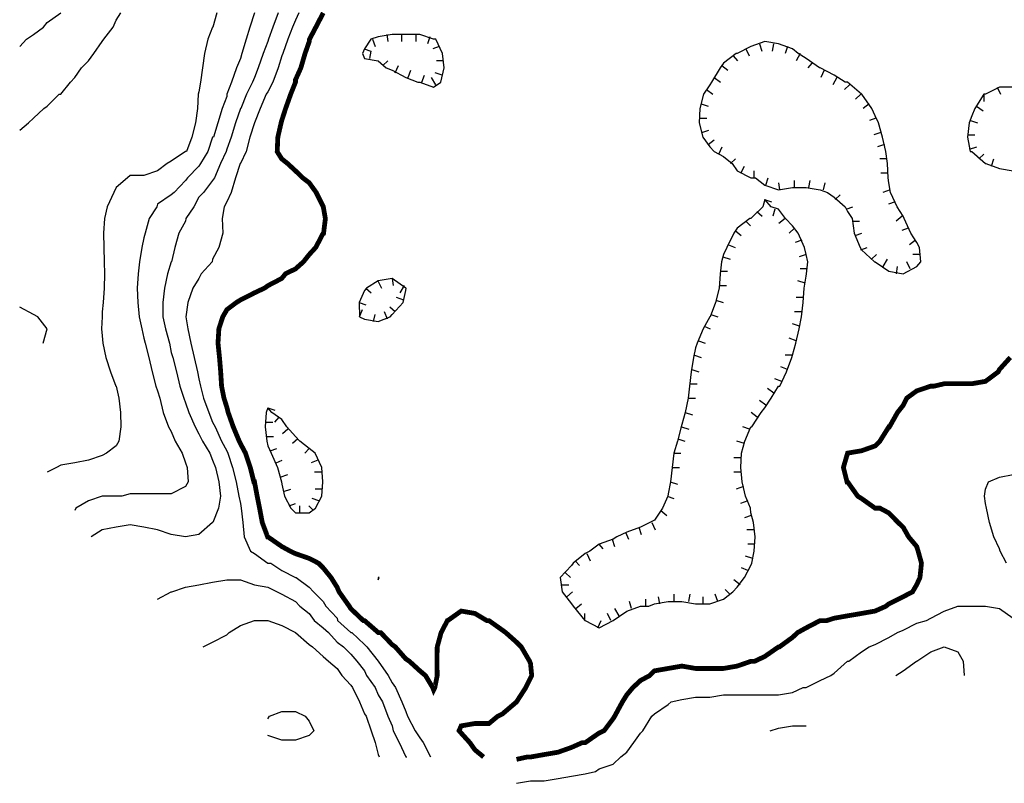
# Model space of a CAD drawing. Extents: x 628896 to 629881, y 4519193 to 4520125.
# Tile 1 of 13: x 628897 to 629103, y 4519228 to 4519388. Entities that reach past the tile are written whole.
import ezdxf

# ---------------------------------------------------------------- set-up
doc = ezdxf.new("R2010")
doc.units = 0

msp = doc.modelspace()

# ---------------------------------------------------------------- linework, layer by layer
at = {"layer": 'GSLAYER', "linetype": 'CONTINUOUS', "const_width": 1, "flags": 128}
for points in [[(628960.375, 4519389), (628958.8125, 4519386), (628957.5, 4519383.5), (628957.4375, 4519383), (628956.5625, 4519380.5), (628955.6875, 4519377.5), (628954.5625, 4519375), (628954.5625, 4519374.5), (628953.5625, 4519372), (628952.5, 4519369), (628951.6875, 4519366.5), (628951.5625, 4519366), (628950.875, 4519363), (628950.75, 4519360), (628951.6875, 4519358.5), (628952.9375, 4519357.5), (628954.5625, 4519356), (628956.125, 4519354.5), (628957.4375, 4519353.5), (628958.875, 4519351.5), (628960.375, 4519348.5), (628960.8125, 4519346), (628960.4375, 4519343), (628960.375, 4519343), (628958.8125, 4519340), (628957.4375, 4519338.5), (628956.25, 4519337), (628954.5625, 4519335.5), (628952.5, 4519334.5), (628951.6875, 4519333.5), (628948.8125, 4519332), (628948.125, 4519331.5), (628946, 4519330.5), (628943.0625, 4519329), (628942.25, 4519328.5), (628940.25, 4519327), (628939.375, 4519325.5), (628938.5625, 4519323), (628938.375, 4519320), (628938.6875, 4519317), (628938.9375, 4519314), (628939.125, 4519311), (628939.625, 4519308.5), (628940.25, 4519306.5), (628940.5, 4519305.5), (628941.5625, 4519302.5), (628942.8125, 4519299.5), (628943.0625, 4519299), (628944.125, 4519297), (628945.125, 4519294), (628945.875, 4519291), (628946, 4519291), (628946.5625, 4519288), (628947.0625, 4519285.5), (628947.625, 4519282.5), (628948.75, 4519279.5), (628948.8125, 4519279.5), (628951.6875, 4519277.5), (628953.5, 4519276.5), (628954.5625, 4519276), (628957.4375, 4519275), (628959.375, 4519274), (628960.375, 4519273), (628962, 4519271), (628963.25, 4519269), (628963.6875, 4519268), (628965.8125, 4519265), (628966.125, 4519264.5), (628968.75, 4519262), (628969, 4519262), (628971.875, 4519259.5), (628972.375, 4519259.5), (628974.75, 4519257), (628975.4375, 4519256.5), (628977.625, 4519254), (628978.375, 4519253.5), (628980.5625, 4519251.5), (628981.75, 4519250.5), (628983.25, 4519248), (628983.4375, 4519247.5), (628983.6875, 4519248), (628984.1875, 4519250.5), (628984.125, 4519253.5), (628984.1875, 4519256.5), (628985, 4519259.5), (628986.3125, 4519262), (628986.375, 4519262), (628989.1875, 4519264), (628992.0625, 4519263.5), (628994.5625, 4519262), (628995, 4519262), (628997.8125, 4519260), (628998.5, 4519259.5), (629000.75, 4519257.5), (629001.75, 4519256.5), (629003.5, 4519253.5), (629003.6875, 4519253), (629003.9375, 4519250.5), (629003.6875, 4519250), (629002.6875, 4519248), (629000.75, 4519245), (629000.75, 4519245), (628997.8125, 4519242.5), (628996.8125, 4519242), (628995, 4519240.5), (628992.0625, 4519240.5), (628989.1875, 4519240), (628988.75, 4519239), (628989.1875, 4519238.5), (628991, 4519236.5), (628992.0625, 4519235), (628993.875, 4519233.5)], [(629000.75, 4519233), (629003, 4519233.5), (629003.6875, 4519233.5), (629006.5, 4519234), (629009.4375, 4519234.5), (629012.25, 4519235.5), (629014.5, 4519236.5), (629015.125, 4519236.5), (629018, 4519238.5), (629019.0625, 4519239), (629020.9375, 4519241.5), (629021.25, 4519242), (629022.875, 4519245), (629023.8125, 4519246.5), (629025.0625, 4519248), (629026.6875, 4519249.5), (629028.5625, 4519250.5), (629029.5625, 4519251.5), (629032.4375, 4519252), (629035.3125, 4519252.5), (629038.1875, 4519252), (629041.125, 4519252), (629044, 4519252), (629046.875, 4519252.5), (629049.75, 4519253.5), (629050.5, 4519253.5), (629052.625, 4519254.5), (629055.5, 4519256.5), (629055.6875, 4519256.5), (629058.4375, 4519258.5), (629059.5, 4519259.5), (629061.3125, 4519260.5), (629064.1875, 4519262), (629065.5625, 4519262), (629067.125, 4519262.5), (629069.9375, 4519263), (629072.875, 4519263.5), (629075.6875, 4519264), (629077.9375, 4519265), (629078.5625, 4519265.5), (629081.5625, 4519267), (629083.5, 4519268), (629084.375, 4519269.5), (629085.0625, 4519271), (629085.375, 4519274), (629084.6875, 4519276.5), (629084.375, 4519277.5), (629082.6875, 4519279.5), (629081.5625, 4519281.5), (629080.5, 4519282.5), (629078.5625, 4519284.5), (629076.6875, 4519285.5), (629075.6875, 4519285.5), (629072.875, 4519287.5), (629072.0625, 4519288), (629069.9375, 4519291), (629069.8125, 4519291), (629069.0625, 4519294), (629069.9375, 4519297), (629072.875, 4519297.5), (629075.6875, 4519298.5), (629076.6875, 4519299.5), (629078.5625, 4519302.5), (629078.6875, 4519302.5), (629080.375, 4519305.5), (629081.5625, 4519307), (629082.3125, 4519308.5), (629084.375, 4519310), (629087.3125, 4519311), (629088, 4519311), (629090.125, 4519311.5), (629093, 4519311.5), (629095.875, 4519311.5), (629098.75, 4519312), (629101.4375, 4519314), (629101.6875, 4519314.5), (629103.9375, 4519317)]]:
    msp.add_lwpolyline(points, dxfattribs=at)
at = {"layer": 'GSLAYER', "linetype": 'CONTINUOUS', "flags": 128}
for points in [[(628896.9375, 4519382), (628898.375, 4519383.5), (628899.8125, 4519384.5), (628901.9375, 4519386), (628902.6875, 4519387), (628905.5, 4519389)], [(628896.9375, 4519364.5), (628898.75, 4519366), (628899.8125, 4519367), (628902, 4519369), (628902.6875, 4519369.5), (628905.1875, 4519372), (628905.5625, 4519372), (628907.5625, 4519374.5), (628908.4375, 4519375.5), (628909.875, 4519377.5), (628911.3125, 4519379), (628912.4375, 4519380.5), (628914.1875, 4519383), (628914.5, 4519383.5), (628916.4375, 4519386), (628917.125, 4519387.5), (628918.0625, 4519389)], [(628938.125, 4519389), (628937.3125, 4519386), (628937.25, 4519386), (628936.25, 4519383.5), (628935.5625, 4519380.5), (628935.125, 4519377.5), (628934.6875, 4519374.5), (628934.375, 4519372.5), (628934.25, 4519372), (628934.0625, 4519369), (628933.6875, 4519366), (628932.9375, 4519363), (628931.8125, 4519360), (628931.5625, 4519360), (628928.625, 4519358), (628927.75, 4519357.5), (628925.75, 4519356), (628922.875, 4519355), (628920, 4519355), (628919.4375, 4519354.5), (628917.125, 4519352.5), (628916.625, 4519351.5), (628915.1875, 4519348.5), (628914.625, 4519346), (628914.4375, 4519343), (628914.5, 4519340), (628914.5625, 4519337), (628914.625, 4519334.5), (628914.5625, 4519331.5), (628914.375, 4519328.5), (628914.1875, 4519326.5), (628914.1875, 4519325.5), (628914.0625, 4519323), (628914.1875, 4519321.5), (628914.3125, 4519320), (628914.9375, 4519317), (628915.9375, 4519314), (628917, 4519311), (628917.125, 4519311), (628917.625, 4519308.5), (628918, 4519305.5), (628918.0625, 4519302.5), (628917.6875, 4519299.5), (628917.125, 4519298.5), (628915.0625, 4519297), (628914.1875, 4519296.5), (628911.3125, 4519295.5), (628908.4375, 4519295), (628905.5625, 4519294.5), (628904.625, 4519294), (628902.6875, 4519293)], [(628946, 4519389), (628945, 4519386), (628944.25, 4519383.5), (628943.375, 4519380.5), (628943.0625, 4519379.5), (628942.25, 4519377.5), (628941.1875, 4519374.5), (628940.25, 4519372), (628940.25, 4519371.5), (628939.25, 4519369), (628938.375, 4519366), (628937.4375, 4519363), (628937.25, 4519363), (628936.25, 4519360), (628934.6875, 4519357.5), (628934.375, 4519357), (628932, 4519354.5), (628931.5625, 4519354), (628929.1875, 4519351.5), (628928.625, 4519351), (628925.75, 4519349), (628925.625, 4519348.5), (628924, 4519346), (628923.125, 4519343), (628922.875, 4519342), (628922.4375, 4519340), (628922, 4519337), (628921.6875, 4519334.5), (628921.5, 4519331.5), (628921.625, 4519328.5), (628921.875, 4519325.5), (628922.4375, 4519323), (628922.875, 4519321), (628923.1875, 4519320), (628923.9375, 4519317), (628924.625, 4519314), (628925.375, 4519311), (628925.75, 4519310), (628926.1875, 4519308.5), (628926.9375, 4519305.5), (628928, 4519302.5), (628928.625, 4519301.5), (628929.4375, 4519299.5), (628930.875, 4519297), (628931.5625, 4519295), (628931.9375, 4519294), (628932.125, 4519291), (628931.5625, 4519290), (628928.625, 4519288.5), (628925.75, 4519288.5), (628922.875, 4519288.5), (628920, 4519288.5), (628918.3125, 4519288), (628917.125, 4519288), (628914.1875, 4519288), (628911.3125, 4519287), (628908.6875, 4519285.5), (628908.4375, 4519285)], [(628950.9375, 4519389), (628949.8125, 4519386), (628948.9375, 4519383.5), (628948.8125, 4519383), (628947.8125, 4519380.5), (628946.75, 4519377.5), (628946, 4519375.5), (628945.5625, 4519374.5), (628944.3125, 4519372), (628943.125, 4519369), (628943.0625, 4519369), (628942, 4519366), (628941.125, 4519363), (628940.25, 4519360.5), (628940.0625, 4519360), (628938.875, 4519357.5), (628937.625, 4519354.5), (628937.25, 4519354), (628935.3125, 4519351.5), (628934.375, 4519350.5), (628933.3125, 4519348.5), (628931.6875, 4519346), (628931.5625, 4519345.5), (628930.1875, 4519343), (628929.375, 4519340), (628928.6875, 4519337), (628928.625, 4519337), (628927.8125, 4519334.5), (628927.1875, 4519331.5), (628926.875, 4519328.5), (628926.875, 4519325.5), (628927.4375, 4519323), (628928.25, 4519320), (628928.625, 4519318), (628928.9375, 4519317), (628929.6875, 4519314), (628930.375, 4519311), (628931.25, 4519308.5), (628931.5625, 4519307.5), (628932.3125, 4519305.5), (628933.625, 4519302.5), (628934.375, 4519301), (628935.125, 4519299.5), (628936.6875, 4519297), (628937.25, 4519295.5), (628937.875, 4519294), (628938.5625, 4519291), (628938.875, 4519288), (628938.5, 4519285.5), (628937.3125, 4519282.5), (628937.25, 4519282.5), (628934.375, 4519280), (628931.5625, 4519279.5), (628928.625, 4519280), (628925.75, 4519281), (628922.875, 4519281.5), (628920, 4519282), (628917.125, 4519281.5), (628914.1875, 4519281), (628911.875, 4519279.5)], [(628955.25, 4519389), (628954.5625, 4519387.5), (628953.9375, 4519386), (628952.9375, 4519383.5), (628951.9375, 4519380.5), (628951.6875, 4519380), (628950.9375, 4519377.5), (628949.8125, 4519374.5), (628948.8125, 4519372.5), (628948.4375, 4519372), (628947.1875, 4519369), (628946, 4519366), (628945, 4519363), (628944.25, 4519360), (628943.0625, 4519357.5), (628943, 4519357.5), (628942, 4519354.5), (628941.125, 4519351.5), (628940.25, 4519349.5), (628939.6875, 4519348.5), (628939.25, 4519346), (628939.375, 4519343), (628938.5625, 4519340), (628937.25, 4519337.5), (628937.1875, 4519337), (628934.875, 4519334.5), (628934.375, 4519333.5), (628933.125, 4519331.5), (628932.0625, 4519328.5), (628931.6875, 4519325.5), (628932.0625, 4519323), (628932.6875, 4519320), (628933.375, 4519317), (628934.125, 4519314), (628934.375, 4519312.5), (628934.6875, 4519311), (628935.3125, 4519308.5), (628936.4375, 4519305.5), (628937.25, 4519303.5), (628937.8125, 4519302.5), (628939.125, 4519299.5), (628940.25, 4519297.5), (628940.4375, 4519297), (628941.4375, 4519294), (628942.1875, 4519291), (628942.75, 4519288), (628943.0625, 4519286.5), (628943.25, 4519285.5), (628943.5625, 4519282.5), (628943.875, 4519279.5), (628945.1875, 4519276.5), (628946, 4519276), (628948.8125, 4519274), (628949.4375, 4519274), (628951.6875, 4519272.5), (628954.5625, 4519271), (628954.6875, 4519271), (628957.4375, 4519269), (628958.3125, 4519268), (628960.375, 4519266), (628960.9375, 4519265), (628963.25, 4519262.5), (628963.375, 4519262), (628966.125, 4519259.5), (628966.375, 4519259.5), (628969, 4519257), (628969.5, 4519256.5), (628971.8125, 4519253.5), (628971.875, 4519253.5), (628973.9375, 4519250.5), (628974.75, 4519249), (628975.5, 4519248), (628976.8125, 4519245), (628977.625, 4519243), (628978, 4519242), (628979.5625, 4519239), (628980.5625, 4519237.5), (628981.25, 4519236.5), (628982.8125, 4519233.5)], [(628984.9375, 4519374.5), (628985.625, 4519377.5), (628985.3125, 4519380.5), (628983.875, 4519383.5), (628983.4375, 4519383.5), (628980.5625, 4519384.5), (628977.625, 4519384.5), (628974.75, 4519384.5), (628971.875, 4519384), (628970.3125, 4519383.5), (628969, 4519381.5), (628968.5625, 4519380.5), (628969, 4519379.5), (628971.875, 4519379), (628973.5, 4519377.5), (628974.75, 4519377), (628977.625, 4519375.5), (628980.125, 4519374.5), (628980.5625, 4519374.5), (628983.4375, 4519373.5), (628984.9375, 4519374.5)], [(628970.6875, 4519383.5), (628971.1875, 4519382)], [(628973.625, 4519384.5), (628973.875, 4519383)], [(628976.75, 4519384.5), (628976.75, 4519383)], [(628979.6875, 4519384.5), (628979.6875, 4519383)], [(628982.625, 4519384), (628982.125, 4519382.5)], [(628968.9375, 4519381.5), (628970.3125, 4519381)], [(628984.625, 4519382), (628983.25, 4519381.5)], [(629085.25, 4519337), (629084.9375, 4519340), (629084.375, 4519341), (629083.125, 4519343), (629081.75, 4519346), (629081.5625, 4519346.5), (629080.3125, 4519348.5), (629078.9375, 4519351.5), (629078.5625, 4519353.5), (629078.4375, 4519354.5), (629078.25, 4519357.5), (629077.9375, 4519360), (629077.25, 4519363), (629076.375, 4519366), (629075.6875, 4519367.5), (629075, 4519369), (629072.9375, 4519372), (629072.875, 4519372), (629069.9375, 4519374.5), (629069.4375, 4519374.5), (629067.125, 4519376), (629064.1875, 4519377.5), (629064.0625, 4519377.5), (629061.3125, 4519379.5), (629059.625, 4519380.5), (629058.4375, 4519381.5), (629055.5, 4519382.5), (629052.625, 4519383), (629049.75, 4519382), (629046.875, 4519380.5), (629046.625, 4519380.5), (629044, 4519378.5), (629043.3125, 4519377.5), (629041.5, 4519374.5), (629041.125, 4519374), (629039.8125, 4519372), (629039.0625, 4519369), (629038.9375, 4519366), (629039.6875, 4519363), (629041.125, 4519361), (629042.0625, 4519360), (629044, 4519359), (629045.8125, 4519357.5), (629046.875, 4519356), (629049.75, 4519354.5), (629050.6875, 4519354.5), (629052.625, 4519353), (629055.5, 4519352), (629058.4375, 4519352.5), (629061.3125, 4519352.5), (629064.1875, 4519352), (629065.75, 4519351.5), (629067.125, 4519350.5), (629069.4375, 4519348.5), (629069.9375, 4519347.5), (629070.875, 4519346), (629071.3125, 4519343), (629072.5625, 4519340), (629072.875, 4519339.5), (629075.5625, 4519337), (629075.6875, 4519337), (629078.5625, 4519335), (629081.5625, 4519334.5), (629084.375, 4519336), (629085.25, 4519337)], [(629048.6875, 4519381.5), (629049.375, 4519380)], [(629051.5, 4519382.5), (629052, 4519381)], [(629054.4375, 4519382.5), (629054.1875, 4519381)], [(629057.375, 4519382), (629056.875, 4519380.5)], [(628970.125, 4519379.5), (628970.375, 4519381)], [(628972.8125, 4519378), (628973.875, 4519379)], [(628985.5, 4519379), (628984.0625, 4519379)], [(629046, 4519380), (629046.9375, 4519379)], [(629060, 4519380.5), (629059.1875, 4519379)], [(628975.375, 4519376.5), (628976.0625, 4519378)], [(628978.125, 4519375.5), (628978.6875, 4519377)], [(629043.6875, 4519378), (629044.9375, 4519377)], [(629062.5, 4519378.5), (629061.625, 4519377.5)], [(629065.0625, 4519377), (629064.375, 4519375.5)], [(628981, 4519374.5), (628981.5, 4519376)], [(628983.875, 4519374), (628983, 4519375.5)], [(628985.25, 4519376), (628983.75, 4519376.5)], [(629042.0625, 4519375.5), (629043.375, 4519374.5)], [(629067.6875, 4519375.5), (629066.875, 4519374)], [(629040.4375, 4519373), (629041.75, 4519372)], [(629070.3125, 4519374), (629069.3125, 4519373)], [(629104.5625, 4519373.5), (629101.6875, 4519373.5), (629098.75, 4519372), (629098.375, 4519372), (629096.5625, 4519369), (629095.875, 4519367.5), (629095.375, 4519366), (629095, 4519363), (629095.5625, 4519360), (629095.875, 4519360), (629098.75, 4519357.5), (629098.8125, 4519357.5), (629101.6875, 4519356.5), (629104.5625, 4519356)], [(629101.1875, 4519373.5), (629101.875, 4519372)], [(629072.6875, 4519372), (629071.625, 4519371)], [(629098.4375, 4519372), (629098.4375, 4519370.5)], [(629039.3125, 4519370), (629040.8125, 4519369.5)], [(629074.4375, 4519370), (629073.1875, 4519369)], [(629096.875, 4519369.5), (629098.25, 4519368.5)], [(629039, 4519367), (629040.5, 4519367)], [(629075.875, 4519367), (629074.5, 4519366.5)], [(629095.625, 4519366.5), (629097.0625, 4519366)], [(629039.5, 4519364), (629040.9375, 4519364.5)], [(629076.875, 4519364), (629075.4375, 4519363.5)], [(629095.125, 4519363.5), (629096.5625, 4519363.5)], [(629040.8125, 4519361.5), (629042.0625, 4519362.5)], [(629043.0625, 4519359.5), (629043.75, 4519361)], [(629077.625, 4519361.5), (629076.1875, 4519361)], [(629095.4375, 4519360.5), (629096.9375, 4519361)], [(629045.5, 4519357.5), (629046.5, 4519358.5)], [(629078.125, 4519358.5), (629076.6875, 4519358.5)], [(629097.375, 4519358.5), (629098.375, 4519359.5)], [(629100, 4519357), (629100.5, 4519358.5)], [(629047.625, 4519355.5), (629048.375, 4519357)], [(629050.4375, 4519354.5), (629050.4375, 4519356)], [(629052.875, 4519353), (629053.375, 4519354.5)], [(629078.4375, 4519355.5), (629076.875, 4519355.5)], [(629055.8125, 4519352), (629055.5625, 4519353.5)], [(629058.8125, 4519352.5), (629058.8125, 4519354)], [(629061.875, 4519352.5), (629062.125, 4519354)], [(629064.875, 4519352), (629065.25, 4519353.5)], [(629067.375, 4519350), (629068.375, 4519351)], [(629078.8125, 4519352), (629077.3125, 4519351.5)], [(629020.9375, 4519262), (629023.8125, 4519264), (629026.6875, 4519265), (629028.375, 4519265), (629029.5625, 4519265.5), (629032.4375, 4519266), (629035.3125, 4519266), (629038.1875, 4519265.5), (629041.125, 4519265.5), (629044, 4519266.5), (629045.9375, 4519268), (629046.875, 4519269), (629048.375, 4519271), (629049.75, 4519273.5), (629049.9375, 4519274), (629050.4375, 4519276.5), (629050.625, 4519279.5), (629050.25, 4519282.5), (629049.75, 4519284.5), (629049.625, 4519285.5), (629048.625, 4519288), (629047.875, 4519291), (629047.625, 4519294), (629047.75, 4519297), (629048.4375, 4519299.5), (629049.75, 4519302.5), (629049.9375, 4519302.5), (629051.875, 4519305.5), (629052.625, 4519306.5), (629054, 4519308.5), (629055.5, 4519311), (629055.75, 4519311), (629057.1875, 4519314), (629058.3125, 4519317), (629058.4375, 4519317.5), (629059.125, 4519320), (629059.8125, 4519323), (629060.3125, 4519325.5), (629060.625, 4519328.5), (629060.875, 4519331.5), (629061.3125, 4519334), (629061.375, 4519334.5), (629061.625, 4519337), (629061.3125, 4519338.5), (629060.9375, 4519340), (629059.625, 4519343), (629058.4375, 4519344.5), (629056.9375, 4519346), (629055.5, 4519348), (629053.9375, 4519348.5), (629052.625, 4519350), (629052.25, 4519348.5), (629049.75, 4519346), (629049.5, 4519346), (629046.875, 4519344), (629046.1875, 4519343), (629044.6875, 4519340), (629044, 4519338.5), (629043.625, 4519337), (629043.3125, 4519334.5), (629043.125, 4519331.5), (629042.3125, 4519328.5), (629041.25, 4519325.5), (629041.125, 4519325.5), (629039.75, 4519323), (629038.5, 4519320), (629038.1875, 4519319), (629037.75, 4519317), (629037.25, 4519314), (629036.9375, 4519311), (629036.625, 4519308.5), (629036, 4519305.5), (629035.3125, 4519303), (629035.1875, 4519302.5), (629034.375, 4519299.5), (629033.625, 4519297), (629033.25, 4519294), (629032.9375, 4519291), (629032.4375, 4519288.5), (629032.375, 4519288), (629031.25, 4519285.5), (629029.5625, 4519283), (629028.625, 4519282.5), (629026.6875, 4519281.5), (629023.8125, 4519280.5), (629021.6875, 4519279.5), (629020.9375, 4519279), (629018, 4519278), (629016.0625, 4519276.5), (629015.125, 4519276), (629012.625, 4519274), (629012.25, 4519273.5), (629009.875, 4519271), (629010.3125, 4519268), (629012.25, 4519265.5), (629012.625, 4519265), (629015, 4519262), (629015.125, 4519262), (629018, 4519260.5), (629020.9375, 4519262)], [(629052.5625, 4519350), (629054.0625, 4519349.5)], [(629069.625, 4519348), (629071, 4519348.5)], [(629079.875, 4519349.5), (629078.5, 4519349)], [(629051, 4519347.5), (629052.0625, 4519346.5)], [(629054.75, 4519348), (629054.3125, 4519346.5)], [(629081.375, 4519346.5), (629080.0625, 4519345.5)], [(629048.6875, 4519345.5), (629049.625, 4519344.5)], [(629056.875, 4519346), (629055.5625, 4519345)], [(629070.9375, 4519345.5), (629072.4375, 4519345.5)], [(629046.4375, 4519343.5), (629047.6875, 4519342.5)], [(629058.875, 4519344), (629057.75, 4519343)], [(629071.5, 4519342.5), (629072.9375, 4519343)], [(629082.625, 4519344), (629081.25, 4519343.5)], [(629045.0625, 4519340.5), (629046.4375, 4519340)], [(629060.375, 4519341.5), (629059, 4519341)], [(629072.6875, 4519339.5), (629074.0625, 4519340)], [(629084.125, 4519341.5), (629082.875, 4519340.5)], [(629043.875, 4519338), (629045.375, 4519337.5)], [(629061.3125, 4519338.5), (629059.8125, 4519338)], [(629074.9375, 4519337.5), (629076, 4519338.5)], [(629085.0625, 4519338.5), (629083.5625, 4519338.5)], [(629077.375, 4519336), (629078.25, 4519337.5)], [(629080.125, 4519334.5), (629080.375, 4519336)], [(629083, 4519335.5), (629082.3125, 4519337)], [(629043.375, 4519335), (629044.875, 4519335)], [(629061.4375, 4519335.5), (629060, 4519335.5)], [(628974.375, 4519325.5), (628974.75, 4519326), (628977.0625, 4519328.5), (628977.625, 4519331), (628977.6875, 4519331.5), (628977.625, 4519331.5), (628974.75, 4519333.5), (628971.875, 4519333), (628969.4375, 4519331.5), (628969, 4519331), (628967.875, 4519328.5), (628967.9375, 4519325.5), (628969, 4519325), (628971.875, 4519324.5), (628974.375, 4519325.5)], [(628971.75, 4519333), (628972.5625, 4519331.5)], [(628974.75, 4519333.5), (628975, 4519332)], [(628977.25, 4519332), (628976.375, 4519330.5)], [(629043.125, 4519332), (629044.625, 4519332)], [(629061.0625, 4519332.5), (629059.5625, 4519333)], [(628969.25, 4519331.5), (628970.375, 4519330.5)], [(628967.875, 4519328.5), (628969.25, 4519328)], [(628977.1875, 4519329), (628975.6875, 4519329.5)], [(629042.4375, 4519329), (629043.9375, 4519328.5)], [(629060.6875, 4519329.5), (629059.1875, 4519329.5)], [(628901.875, 4519320), (628902.6875, 4519323), (628900.75, 4519325.5), (628899.8125, 4519326), (628896.9375, 4519327.5)], [(628967.9375, 4519325.5), (628968.5625, 4519327)], [(628970.875, 4519324.5), (628971.1875, 4519326)], [(628973.8125, 4519325), (628973.1875, 4519326.5)], [(628975.375, 4519326.5), (628974.3125, 4519327.5)], [(629041.375, 4519326), (629042.8125, 4519325.5)], [(629060.375, 4519326.5), (629058.875, 4519326.5)], [(629039.9375, 4519323.5), (629041.25, 4519323)], [(629059.875, 4519323.5), (629058.4375, 4519324)], [(629038.8125, 4519320.5), (629040.1875, 4519320)], [(629059.1875, 4519320.5), (629057.75, 4519321)], [(629037.9375, 4519317.5), (629039.375, 4519317)], [(629058.4375, 4519317.5), (629056.875, 4519317.5)], [(629037.375, 4519314.5), (629038.875, 4519314)], [(629057.375, 4519314.5), (629056, 4519315)], [(629037.0625, 4519311.5), (629038.5, 4519311.5)], [(629056.1875, 4519312), (629054.75, 4519312.5)], [(629054.5, 4519309.5), (629053.1875, 4519310.5)], [(629036.625, 4519308.5), (629038.125, 4519308.5)], [(629052.875, 4519307), (629051.5625, 4519308)], [(628958.75, 4519285.5), (628960.0625, 4519288), (628960.25, 4519291), (628960.0625, 4519294), (628958.6875, 4519297), (628957.4375, 4519298), (628955.5, 4519299.5), (628954.5625, 4519300.5), (628952.75, 4519302.5), (628951.6875, 4519304), (628949.625, 4519305.5), (628948.8125, 4519306.5), (628948.4375, 4519305.5), (628948.25, 4519302.5), (628948.5625, 4519299.5), (628948.8125, 4519298.5), (628949.5, 4519297), (628950.8125, 4519294), (628951.625, 4519291), (628951.6875, 4519290.5), (628952.25, 4519288), (628953.625, 4519285.5), (628954.5625, 4519284.5), (628957.4375, 4519284.5), (628958.75, 4519285.5)], [(628948.8125, 4519306.5), (628950.25, 4519306)], [(629036, 4519305.5), (629037.5, 4519305)], [(629051.0625, 4519304.5), (629049.8125, 4519305.5)], [(628948.25, 4519303.5), (628949.8125, 4519303.5)], [(628951.0625, 4519304.5), (628950.1875, 4519303.5)], [(628953, 4519302), (628951.875, 4519301)], [(629035.25, 4519302.5), (629036.75, 4519302)], [(629049.4375, 4519302), (629048.0625, 4519302.5)], [(628948.4375, 4519300.5), (628950, 4519300.5)], [(628955.0625, 4519300), (628953.9375, 4519299)], [(629034.4375, 4519300), (629035.9375, 4519299.5)], [(629048.375, 4519299), (629046.8125, 4519299.5)], [(628949.25, 4519297.5), (628950.6875, 4519298)], [(628957.4375, 4519298), (628956.5, 4519297)], [(629033.625, 4519297), (629035.125, 4519297)], [(628950.5, 4519295), (628951.8125, 4519295.5)], [(628959.25, 4519295.5), (628957.875, 4519295)], [(629047.6875, 4519296), (629046.1875, 4519296)], [(628960.0625, 4519293), (628958.5625, 4519293)], [(629033.25, 4519294), (629034.8125, 4519294)], [(629047.6875, 4519293), (629046.1875, 4519293)], [(628951.375, 4519292), (628952.9375, 4519292.5)], [(629032.875, 4519291), (629034.375, 4519290.5)], [(629103.125, 4519274), (629101.8125, 4519276.5), (629101.6875, 4519277), (629100.5, 4519279.5), (629099.625, 4519282.5), (629098.9375, 4519285.5), (629098.75, 4519286.5), (629098.5625, 4519288), (629098.75, 4519289.5), (629099.375, 4519291), (629101.6875, 4519292), (629104.5625, 4519292.5)], [(628952.0625, 4519289), (628953.5625, 4519289.5)], [(628960.125, 4519289.5), (628958.6875, 4519289.5)], [(629048.1875, 4519290), (629046.625, 4519289.5)], [(628953.25, 4519286), (628954.5625, 4519286.5)], [(628959.4375, 4519287), (628958.0625, 4519287.5)], [(629032.25, 4519288), (629033.625, 4519287.5)], [(629049.0625, 4519287), (629047.5625, 4519286.5)], [(628955.5, 4519284.5), (628955.5, 4519286)], [(628958.3125, 4519285), (628957.375, 4519286)], [(629030.9375, 4519285), (629032.1875, 4519284)], [(629029.0625, 4519282.5), (629029.75, 4519281)], [(629049.8125, 4519284), (629048.375, 4519283.5)], [(629023.5, 4519280.5), (629024.125, 4519279)], [(629026.3125, 4519281.5), (629026.8125, 4519280)], [(629050.4375, 4519281), (629048.875, 4519281)], [(629020.75, 4519279), (629021.25, 4519277.5)], [(629017.9375, 4519278), (629018.8125, 4519277)], [(629050.5, 4519278), (629049.0625, 4519278)], [(629013, 4519274.5), (629013.9375, 4519273.5)], [(629015.4375, 4519276), (629016.125, 4519274.5)], [(629050.125, 4519275), (629048.625, 4519275.5)], [(629049.0625, 4519272.5), (629047.75, 4519273)], [(628925.75, 4519266.5), (628928.625, 4519268), (628928.75, 4519268), (628931.5625, 4519269), (628934.375, 4519269.5), (628937.25, 4519270), (628940.25, 4519270.5), (628943.0625, 4519270.5), (628946, 4519269.5), (628948.8125, 4519269), (628950.75, 4519268), (628951.6875, 4519267.5), (628954.5625, 4519266), (628955.5, 4519265), (628957.4375, 4519263.5), (628958.5, 4519262), (628960.375, 4519260.5), (628961.4375, 4519259.5), (628963.25, 4519257.5), (628964.625, 4519256.5), (628966.125, 4519255), (628967.375, 4519253.5), (628969, 4519251.5), (628969.4375, 4519250.5), (628971.1875, 4519248), (628971.875, 4519246.5), (628972.75, 4519245), (628973.875, 4519242), (628974.75, 4519240), (628975, 4519239), (628976.25, 4519236.5), (628977.625, 4519233.5), (628977.8125, 4519233.5)], [(628972.0625, 4519271), (628971.875, 4519271), (628971.875, 4519270.5), (628972.0625, 4519271)], [(629011, 4519272), (629012.0625, 4519271)], [(629047.5, 4519269.5), (629046.1875, 4519270.5)], [(629010.125, 4519269.5), (629011.6875, 4519269.5)], [(629011.25, 4519267), (629012.4375, 4519268)], [(629045.3125, 4519267.5), (629044.375, 4519268.5)], [(629024.8125, 4519264.5), (629024.375, 4519266)], [(629027.75, 4519265), (629027.75, 4519266.5)], [(629030.6875, 4519265.5), (629030.4375, 4519267)], [(629033.6875, 4519266), (629033.6875, 4519267.5)], [(629036.75, 4519266), (629037.0625, 4519267.5)], [(629039.75, 4519265.5), (629039.75, 4519267)], [(629042.8125, 4519266), (629042.25, 4519267.5)], [(629000.75, 4519228), (629003.6875, 4519228.5), (629006.5, 4519228.5), (629009.4375, 4519229), (629012.25, 4519229.5), (629015.125, 4519230), (629017.25, 4519230.5), (629018, 4519231), (629020.9375, 4519232), (629022.5625, 4519233.5), (629023.8125, 4519234.5), (629025.25, 4519236.5), (629026.6875, 4519238.5), (629027.125, 4519239), (629029.0625, 4519242), (629029.5625, 4519242.5), (629032.4375, 4519244.5), (629033.0625, 4519245), (629035.3125, 4519245.5), (629038.1875, 4519246), (629041.125, 4519246), (629044, 4519246.5), (629046.875, 4519246.5), (629049.75, 4519246.5), (629052.625, 4519246.5), (629055.5, 4519246.5), (629058.4375, 4519247), (629060.6875, 4519248), (629061.3125, 4519248), (629064.1875, 4519249.5), (629066.4375, 4519250.5), (629067.125, 4519251), (629069.9375, 4519253.5), (629070.1875, 4519253.5), (629072.875, 4519255.5), (629074.4375, 4519256.5), (629075.6875, 4519257), (629078.5625, 4519258.5), (629080.375, 4519259.5), (629081.5625, 4519260), (629084.375, 4519261.5), (629086.4375, 4519262), (629087.3125, 4519262.5), (629090.125, 4519264), (629093, 4519265), (629095.8125, 4519265), (629095.875, 4519265), (629096.8125, 4519265), (629098.75, 4519265), (629101.6875, 4519264.5), (629104.5625, 4519262.5)], [(629013.125, 4519264.5), (629014.3125, 4519265.5)], [(629022.1875, 4519263), (629021.3125, 4519264.5)], [(628935.25, 4519256.5), (628937.25, 4519257.5), (628940.25, 4519259), (628940.6875, 4519259.5), (628943.0625, 4519261), (628946, 4519262), (628948.5, 4519262), (628948.8125, 4519262), (628951.6875, 4519261), (628954.5625, 4519259.5), (628957.4375, 4519257), (628958.125, 4519256.5), (628960.375, 4519254.5), (628961.4375, 4519253.5), (628963.25, 4519252), (628964.25, 4519250.5), (628966.125, 4519248.5), (628966.5, 4519248), (628967.9375, 4519245), (628969, 4519242.5), (628969.3125, 4519242), (628970.375, 4519239), (628971.1875, 4519236.5), (628971.875, 4519234), (628972.0625, 4519233.5)], [(629015, 4519262), (629015, 4519263.5)], [(629017.75, 4519260.5), (629018.4375, 4519262)], [(629020.4375, 4519262), (629019.75, 4519263.5)], [(629080, 4519250.5), (629081.5625, 4519251.5), (629084.3125, 4519253.5), (629084.375, 4519253.5), (629087.3125, 4519255.5), (629090.125, 4519256.5), (629093, 4519255.5), (629094.0625, 4519253.5), (629094.3125, 4519250.5)], [(628948.8125, 4519241.5), (628949.125, 4519242), (628951.6875, 4519243), (628954.5625, 4519243), (628956.5625, 4519242), (628957.4375, 4519241), (628958.375, 4519239), (628957.4375, 4519238), (628954.5625, 4519237), (628951.6875, 4519237), (628948.8125, 4519238)], [(629053.75, 4519239), (629055.5, 4519239.5), (629058.4375, 4519240), (629061.3125, 4519240)]]:
    msp.add_lwpolyline(points, dxfattribs=at)

doc.saveas('drawing.dxf')
